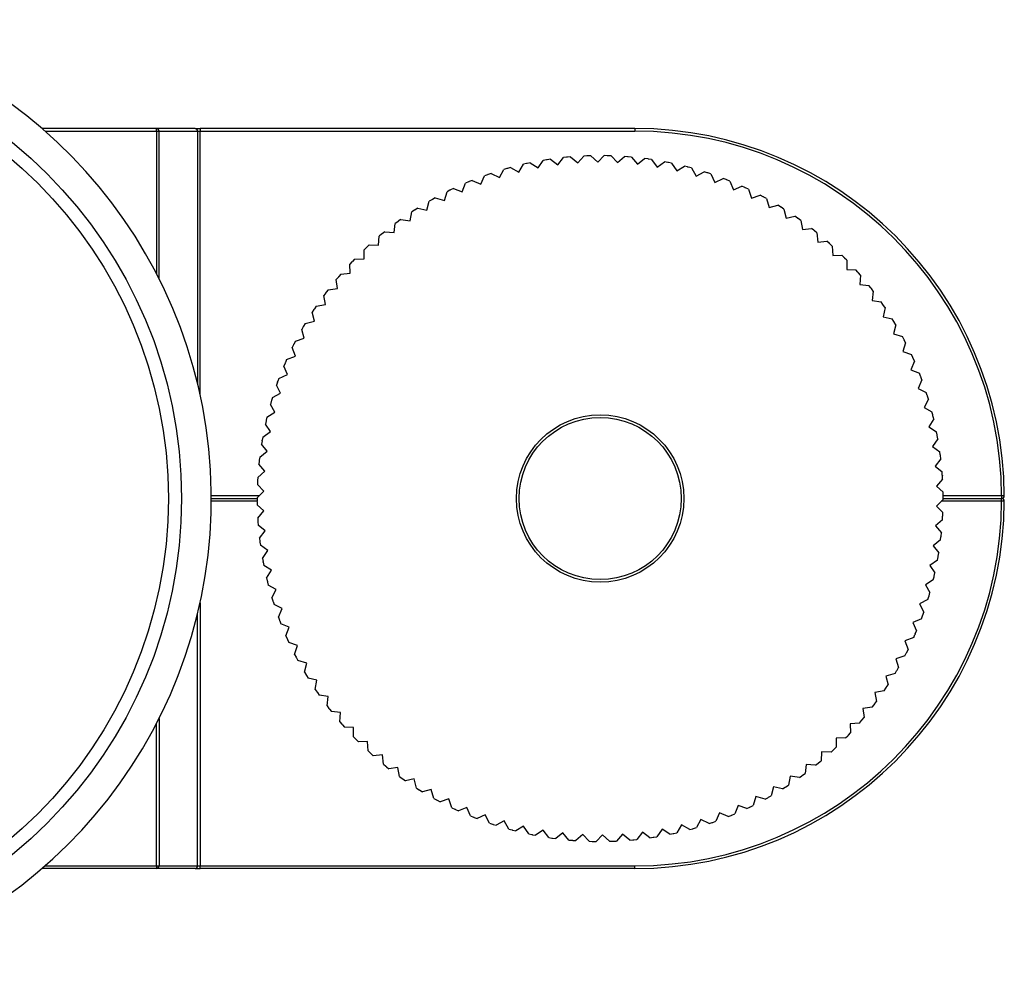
# Model space of a CAD drawing. Header units: millimetres. Extents: x 59 to 113, y 77 to 185.
# Tile 2 of 6: x 94 to 113, y 77 to 95. Entities that reach past the tile are written whole.
import ezdxf

# ---------------------------------------------------------------- set-up
doc = ezdxf.new("R2010")
doc.units = ezdxf.units.MM

msp = doc.modelspace()

# ---------------------------------------------------------------- linework, layer by layer
at = {"color": 7, "linetype": 'Continuous', "lineweight": 25}
for p, q in [((96.6914, 93.2348), (94.5255, 93.2348)), ((96.6914, 93.1848), (96.6914, 93.2348)), ((97.4203, 93.2348), (96.6914, 93.2348)), ((96.6914, 93.1848), (96.7394, 93.1848)), ((96.7394, 93.1848), (97.4682, 93.1848)), ((97.4203, 93.2348), (97.5162, 93.2348)), ((97.4682, 93.1848), (97.5162, 93.1848)), ((97.5162, 93.2348), (97.5162, 93.1848)), ((105.7392, 93.2348), (97.5162, 93.2348)), ((97.5162, 93.1848), (105.7392, 93.1848)), ((105.7392, 93.2348), (105.7392, 93.1848)), ((103.6902, 92.5708), (103.6316, 92.5577)), ((103.7629, 92.5864), (103.7042, 92.5739)), ((103.7629, 92.5864), (103.9121, 92.4902)), ((103.9121, 92.4902), (104.0087, 92.6326)), ((104.068, 92.6423), (104.0087, 92.6326)), ((104.1415, 92.6535), (104.0822, 92.6445)), ((104.1415, 92.6535), (104.2847, 92.5486)), ((104.2847, 92.5486), (104.3896, 92.685)), ((104.4494, 92.6912), (104.3896, 92.685)), ((104.5234, 92.698), (104.4636, 92.6926)), ((104.5234, 92.698), (104.6602, 92.5848)), ((104.6602, 92.5848), (104.7729, 92.7148)), ((104.833, 92.7174), (104.7729, 92.7148)), ((104.9073, 92.7199), (104.8473, 92.718)), ((104.9073, 92.7199), (105.0371, 92.5988)), ((105.0371, 92.5988), (105.1574, 92.7218)), ((105.2174, 92.7209), (105.1574, 92.7218)), ((105.2918, 92.7189), (105.2318, 92.7206)), ((105.2918, 92.7189), (105.4142, 92.5903)), ((105.4142, 92.5903), (105.5415, 92.7061)), ((105.6014, 92.7016), (105.5415, 92.7061)), ((105.6755, 92.6952), (105.6157, 92.7004)), ((105.6755, 92.6952), (105.7901, 92.5596)), ((105.7901, 92.5596), (105.9241, 92.6676)), ((105.9836, 92.6595), (105.9241, 92.6676)), ((106.0572, 92.6488), (105.9978, 92.6575)), ((106.0572, 92.6488), (106.1636, 92.5066)), ((106.1636, 92.5066), (106.3037, 92.6065)), ((106.3627, 92.595), (106.3037, 92.6065)), ((106.4355, 92.5799), (106.3767, 92.5921)), ((106.4355, 92.5799), (106.5332, 92.4317)), ((103.0209, 92.3856), (102.9641, 92.3663)), ((103.0209, 92.3856), (103.1805, 92.3077)), ((103.1805, 92.3077), (103.2596, 92.4605)), ((103.3173, 92.4772), (103.2596, 92.4605)), ((103.3889, 92.497), (103.3311, 92.481)), ((103.3889, 92.497), (103.5436, 92.4098)), ((103.5436, 92.4098), (103.6316, 92.5577)), ((106.5332, 92.4317), (106.679, 92.5231)), ((106.7372, 92.508), (106.679, 92.5231)), ((106.809, 92.4887), (106.7511, 92.5043)), ((106.809, 92.4887), (106.8978, 92.3349)), ((106.8978, 92.3349), (107.0487, 92.4175)), ((107.1059, 92.399), (107.0487, 92.4175)), ((107.1764, 92.3755), (107.1196, 92.3946)), ((102.4756, 92.04), (102.536, 92.2011)), ((102.5914, 92.2244), (102.536, 92.2011)), ((102.6602, 92.2526), (102.6046, 92.2299)), ((102.6602, 92.2526), (102.8241, 92.1843)), ((102.8241, 92.1843), (102.8939, 92.3415)), ((102.9506, 92.3616), (102.8939, 92.3415)), ((107.1764, 92.3755), (107.256, 92.2167)), ((107.256, 92.2167), (107.4116, 92.2902)), ((107.4675, 92.2684), (107.4116, 92.2902)), ((107.5365, 92.2407), (107.4809, 92.2631)), ((107.5365, 92.2407), (107.6065, 92.0775)), ((102.1363, 91.8753), (102.187, 92.0397)), ((102.2409, 92.0663), (102.187, 92.0397)), ((102.3079, 92.0985), (102.2538, 92.0725)), ((102.3079, 92.0985), (102.4756, 92.04)), ((107.6065, 92.0775), (107.7662, 92.1417)), ((107.8208, 92.1166), (107.7662, 92.1417)), ((107.888, 92.0849), (107.8338, 92.1105)), ((107.888, 92.0849), (107.9482, 91.9178)), ((101.8073, 91.6907), (101.8482, 91.8579)), ((101.9005, 91.8876), (101.8482, 91.8579)), ((101.9655, 91.9237), (101.913, 91.8946)), ((101.9655, 91.9237), (102.1363, 91.8753)), ((107.9482, 91.9178), (108.1114, 91.9724)), ((108.1644, 91.9441), (108.1114, 91.9724)), ((108.2297, 91.9084), (108.1771, 91.9373)), ((108.2297, 91.9084), (108.2799, 91.7381)), ((101.4898, 91.4871), (101.5208, 91.6563)), ((101.5712, 91.6891), (101.5208, 91.6563)), ((101.6339, 91.729), (101.5832, 91.6969)), ((101.6339, 91.729), (101.8073, 91.6907)), ((108.2799, 91.7381), (108.446, 91.783)), ((108.4973, 91.7516), (108.446, 91.783)), ((108.5602, 91.7121), (108.5094, 91.744)), ((108.5602, 91.7121), (108.6003, 91.5391)), ((101.2542, 91.4714), (101.2059, 91.4357)), ((101.3145, 91.515), (101.2658, 91.4799)), ((101.3145, 91.515), (101.4898, 91.4871)), ((108.6003, 91.5391), (108.7688, 91.574)), ((108.8181, 91.5397), (108.7688, 91.574)), ((108.8786, 91.4965), (108.8298, 91.5314)), ((108.8786, 91.4965), (108.9083, 91.3215)), ((101.0083, 91.2824), (100.9618, 91.2445)), ((101.0083, 91.2824), (101.185, 91.2649)), ((101.185, 91.2649), (101.2059, 91.4357)), ((108.9083, 91.3215), (109.0786, 91.3464)), ((109.1258, 91.3091), (109.0786, 91.3464)), ((109.1837, 91.2625), (109.137, 91.3002)), ((109.1837, 91.2625), (109.203, 91.086)), ((100.8938, 91.0251), (100.9046, 91.1969)), ((100.9507, 91.2354), (100.9046, 91.1969)), ((109.203, 91.086), (109.3744, 91.1007)), ((109.4193, 91.0608), (109.3744, 91.1007)), ((100.6174, 90.7685), (100.618, 90.9406)), ((100.6617, 90.9818), (100.618, 90.9406)), ((100.7164, 91.0321), (100.6723, 90.9915)), ((100.7164, 91.0321), (100.8938, 91.0251)), ((109.4743, 91.0108), (109.43, 91.0512)), ((109.4743, 91.0108), (109.4831, 90.8334)), ((100.3883, 90.7115), (100.347, 90.6678)), ((100.4399, 90.765), (100.3982, 90.7218)), ((100.4399, 90.765), (100.6174, 90.7685)), ((109.4831, 90.8334), (109.6551, 90.838)), ((109.6976, 90.7955), (109.6551, 90.838)), ((109.7495, 90.7423), (109.7077, 90.7852)), ((109.7495, 90.7423), (109.7478, 90.5647)), ((100.3567, 90.496), (100.347, 90.6678)), ((109.7478, 90.5647), (109.9198, 90.5591)), ((109.9597, 90.5141), (109.9198, 90.5591)), ((100.1313, 90.4254), (100.0927, 90.3794)), ((100.1125, 90.2084), (100.0927, 90.3794)), ((100.1797, 90.4819), (100.1406, 90.4364)), ((100.1797, 90.4819), (100.3567, 90.496)), ((110.0084, 90.458), (109.9691, 90.5033)), ((110.0084, 90.458), (109.9961, 90.2808)), ((99.9367, 90.1839), (99.9004, 90.1362)), ((99.9367, 90.1839), (100.1125, 90.2084)), ((109.9961, 90.2808), (110.1675, 90.265)), ((110.2046, 90.2177), (110.1675, 90.265)), ((110.2499, 90.1588), (110.2134, 90.2064)), ((110.2499, 90.1588), (110.2272, 89.9827)), ((99.8918, 90.1247), (99.856, 90.0764)), ((99.8859, 89.907), (99.856, 90.0764)), ((110.2272, 89.9827), (110.3973, 89.9568)), ((99.6705, 89.8103), (99.6376, 89.76)), ((99.7118, 89.8721), (99.6784, 89.8223)), ((99.7118, 89.8721), (99.8859, 89.907)), ((110.4316, 89.9074), (110.3973, 89.9568)), ((110.4733, 89.8459), (110.4397, 89.8956)), ((110.4733, 89.8459), (110.4402, 89.6714)), ((99.5057, 89.5475), (99.6775, 89.5926)), ((99.6775, 89.5926), (99.6376, 89.76)), ((110.4402, 89.6714), (110.6085, 89.6354)), ((110.6397, 89.5841), (110.6085, 89.6354)), ((99.4681, 89.4833), (99.4383, 89.4312)), ((99.488, 89.2664), (99.4383, 89.4312)), ((99.5057, 89.5475), (99.4753, 89.4957)), ((110.6778, 89.5202), (110.6344, 89.3481)), ((110.6778, 89.5202), (110.6471, 89.5718)), ((99.3193, 89.2112), (99.488, 89.2664)), ((110.6344, 89.3481), (110.8002, 89.3022)), ((110.8284, 89.2491), (110.8002, 89.3022)), ((110.8626, 89.1831), (110.8351, 89.2364)), ((99.2856, 89.145), (99.2589, 89.0911)), ((99.3183, 88.9296), (99.2589, 89.0911)), ((99.3193, 89.2112), (99.292, 89.1578)), ((110.8626, 89.1831), (110.8091, 89.0138)), ((99.1531, 88.8645), (99.129, 88.8095)), ((99.1531, 88.8645), (99.3183, 88.9296)), ((110.8091, 89.0138), (110.9719, 88.9581)), ((110.9969, 88.9035), (110.9719, 88.9581)), ((111.0271, 88.8356), (111.0028, 88.8904)), ((99.1233, 88.7964), (99.0999, 88.741)), ((99.1687, 88.5833), (99.0999, 88.741)), ((111.0271, 88.8356), (110.9636, 88.6697)), ((110.9636, 88.6697), (111.1229, 88.6045)), ((99.0077, 88.5085), (98.987, 88.4523)), ((99.0077, 88.5085), (99.1687, 88.5833)), ((111.1707, 88.4789), (111.0976, 88.3171)), ((111.1446, 88.5485), (111.1229, 88.6045)), ((111.1707, 88.4789), (111.1497, 88.5351)), ((98.9821, 88.4388), (98.9619, 88.3822)), ((99.04, 88.2288), (98.9619, 88.3822)), ((111.0976, 88.3171), (111.2527, 88.2426)), ((98.8837, 88.1446), (98.8663, 88.0872)), ((98.8837, 88.1446), (99.04, 88.2288)), ((111.293, 88.1144), (111.2104, 87.9572)), ((111.271, 88.1854), (111.2527, 88.2426)), ((111.293, 88.1144), (111.2753, 88.1717)), ((98.8622, 88.0734), (98.8454, 88.0157)), ((98.9325, 87.8673), (98.8454, 88.0157)), ((111.2104, 87.9572), (111.3608, 87.8736)), ((98.7814, 87.774), (98.7675, 87.7156)), ((98.7814, 87.774), (98.9325, 87.8673)), ((111.3934, 87.7432), (111.3016, 87.5912)), ((111.3757, 87.8154), (111.3608, 87.8736)), ((111.3934, 87.7432), (111.3792, 87.8015)), ((98.7642, 87.7016), (98.7509, 87.643)), ((98.8466, 87.5), (98.7509, 87.643)), ((111.3016, 87.5912), (111.4469, 87.4989)), ((98.7013, 87.3979), (98.6908, 87.3388)), ((98.7013, 87.3979), (98.8466, 87.5)), ((111.4717, 87.3668), (111.3711, 87.2205)), ((111.4583, 87.4399), (111.4469, 87.4989)), ((111.4717, 87.3668), (111.4609, 87.4258)), ((98.6884, 87.3247), (98.6786, 87.2654)), ((98.7826, 87.1283), (98.6786, 87.2654)), ((111.3711, 87.2205), (111.5106, 87.1197)), ((98.6436, 87.0178), (98.6367, 86.9582)), ((98.6436, 87.0178), (98.7826, 87.1283)), ((111.5275, 86.9864), (111.4184, 86.8463)), ((111.5185, 87.0602), (111.5106, 87.1197)), ((111.5275, 86.9864), (111.5203, 87.0459)), ((98.6351, 86.9439), (98.6288, 86.8842)), ((98.7407, 86.7534), (98.6288, 86.8842)), ((111.4184, 86.8463), (111.5517, 86.7374)), ((98.6086, 86.6349), (98.6051, 86.575)), ((98.6086, 86.6349), (98.7407, 86.7534)), ((111.5561, 86.6775), (111.5517, 86.7374)), ((111.5607, 86.6033), (111.557, 86.6632)), ((98.6044, 86.5606), (98.6017, 86.5006)), ((98.7211, 86.3768), (98.6017, 86.5006)), ((111.5607, 86.6033), (111.4435, 86.4699)), ((111.4435, 86.4699), (111.5701, 86.3534)), ((97.7288, 86.2348), (98.5963, 86.2348)), ((98.5962, 86.2506), (98.7211, 86.3768)), ((98.5962, 86.2506), (98.5964, 86.1906)), ((111.5709, 86.2933), (111.5701, 86.3534)), ((111.5712, 86.219), (111.5711, 86.279)), ((111.5712, 86.2348), (112.6787, 86.2348)), ((112.6787, 86.2848), (112.6787, 86.2348)), ((112.6787, 86.1848), (112.6787, 86.2348)), ((98.5965, 86.1762), (98.5973, 86.1162)), ((98.7239, 85.9996), (98.5973, 86.1162)), ((111.5712, 86.219), (111.4463, 86.0928)), ((111.4463, 86.0928), (111.5658, 85.9689)), ((98.6067, 85.8662), (98.7239, 85.9996)), ((98.6067, 85.8662), (98.6104, 85.8063)), ((111.5589, 85.8347), (111.5623, 85.8946)), ((111.563, 85.9089), (111.5658, 85.9689)), ((98.6113, 85.792), (98.6157, 85.7321)), ((98.749, 85.6232), (98.6157, 85.7321)), ((111.5589, 85.8347), (111.4267, 85.7161)), ((111.4267, 85.7161), (111.5386, 85.5854)), ((98.6399, 85.4832), (98.749, 85.6232)), ((111.5238, 85.4518), (111.5307, 85.5114)), ((111.5323, 85.5256), (111.5386, 85.5854)), ((98.6399, 85.4832), (98.6471, 85.4236)), ((98.6489, 85.4094), (98.6568, 85.3498)), ((98.7964, 85.249), (98.6568, 85.3498)), ((111.5238, 85.4518), (111.3848, 85.3412)), ((111.3848, 85.3412), (111.4888, 85.2041)), ((98.6957, 85.1028), (98.7964, 85.249)), ((111.4661, 85.0716), (111.4766, 85.1307)), ((111.479, 85.1448), (111.4888, 85.2041)), ((98.6957, 85.1028), (98.7065, 85.0437)), ((98.7091, 85.0296), (98.7206, 84.9706)), ((98.8658, 84.8783), (98.7206, 84.9706)), ((111.4661, 85.0716), (111.3208, 84.9695)), ((111.3208, 84.9695), (111.4165, 84.8265)), ((98.774, 84.7263), (98.8658, 84.8783)), ((111.386, 84.6956), (111.3999, 84.7539)), ((111.4032, 84.7679), (111.4165, 84.8265)), ((98.774, 84.7263), (98.7882, 84.668)), ((98.7917, 84.6541), (98.8066, 84.5959)), ((98.9571, 84.5123), (98.8066, 84.5959)), ((111.386, 84.6956), (111.2349, 84.6023)), ((111.2349, 84.6023), (111.322, 84.4538)), ((98.8745, 84.3552), (98.9571, 84.5123)), ((111.2837, 84.3249), (111.3011, 84.3824)), ((111.3052, 84.3961), (111.322, 84.4538)), ((98.8745, 84.3552), (98.8921, 84.2978)), ((98.8964, 84.2841), (98.9147, 84.2269)), ((99.0699, 84.1524), (98.9147, 84.2269)), ((111.2837, 84.3249), (111.1274, 84.2407)), ((111.1274, 84.2407), (111.2055, 84.0874)), ((98.9967, 83.9906), (99.0699, 84.1524)), ((111.1597, 83.961), (111.1805, 84.0173)), ((111.1854, 84.0308), (111.2055, 84.0874)), ((98.9967, 83.9906), (99.0177, 83.9344)), ((99.0228, 83.921), (99.0445, 83.865)), ((99.2038, 83.7998), (99.0445, 83.865)), ((111.1597, 83.961), (110.9987, 83.8862)), ((110.9987, 83.8862), (111.0675, 83.7285)), ((99.1403, 83.634), (99.2038, 83.7998)), ((99.1403, 83.634), (99.1646, 83.5791)), ((111.0143, 83.605), (111.0384, 83.66)), ((111.0441, 83.6732), (111.0675, 83.7285)), ((99.1705, 83.566), (99.1955, 83.5114)), ((99.3584, 83.4558), (99.1955, 83.5114)), ((99.3049, 83.2865), (99.3584, 83.4558)), ((111.0143, 83.605), (110.8491, 83.5399)), ((110.8491, 83.5399), (110.9086, 83.3784)), ((99.3049, 83.2865), (99.3324, 83.2331)), ((110.8481, 83.2583), (110.6794, 83.2031)), ((110.8481, 83.2583), (110.8754, 83.3118)), ((110.8818, 83.3246), (110.9086, 83.3784)), ((99.339, 83.2204), (99.3672, 83.1674)), ((99.533, 83.1215), (99.3672, 83.1674)), ((99.4897, 82.9493), (99.533, 83.1215)), ((110.6794, 83.2031), (110.7291, 83.0384)), ((99.4897, 82.9493), (99.5203, 82.8977)), ((99.5277, 82.8854), (99.5589, 82.8341)), ((110.6617, 82.9221), (110.49, 82.8769)), ((110.6617, 82.9221), (110.6921, 82.9738)), ((110.6993, 82.9862), (110.7291, 83.0384)), ((99.7272, 82.7981), (99.5589, 82.8341)), ((99.6941, 82.6237), (99.7272, 82.7981)), ((110.49, 82.8769), (110.5298, 82.7095)), ((110.497, 82.6592), (110.5298, 82.7095)), ((99.6941, 82.6237), (99.7277, 82.574)), ((99.7359, 82.5621), (99.7701, 82.5128)), ((99.9402, 82.4868), (99.7701, 82.5128)), ((110.4556, 82.5974), (110.2815, 82.5626)), ((110.2815, 82.5626), (110.3114, 82.3931)), ((110.4556, 82.5974), (110.489, 82.6473)), ((99.9175, 82.3107), (99.9402, 82.4868)), ((110.2307, 82.2856), (110.267, 82.3334)), ((110.2756, 82.3448), (110.3114, 82.3931)), ((99.9175, 82.3107), (99.954, 82.2631)), ((99.9628, 82.2518), (99.9999, 82.2045)), ((100.1713, 82.1887), (99.9999, 82.2045)), ((100.159, 82.0116), (100.1713, 82.1887)), ((110.2307, 82.2856), (110.0549, 82.2611)), ((110.0549, 82.2611), (110.0747, 82.0901)), ((100.159, 82.0116), (100.1983, 81.9662)), ((100.2078, 81.9554), (100.2476, 81.9104)), ((109.9877, 81.9876), (109.8107, 81.9736)), ((109.8107, 81.9736), (109.8204, 81.8018)), ((109.9877, 81.9876), (110.0268, 82.0332)), ((110.0361, 82.0441), (110.0747, 82.0901)), ((100.4196, 81.9048), (100.2476, 81.9104)), ((100.4179, 81.7273), (100.4196, 81.9048)), ((109.7791, 81.7581), (109.8204, 81.8018)), ((100.4179, 81.7273), (100.4598, 81.6843)), ((100.4698, 81.6741), (100.5123, 81.6315)), ((100.6843, 81.6361), (100.5123, 81.6315)), ((100.6931, 81.4588), (100.6843, 81.6361)), ((109.55, 81.701), (109.5494, 81.5289)), ((109.7275, 81.7046), (109.55, 81.701)), ((109.7275, 81.7046), (109.7692, 81.7477)), ((100.6931, 81.4588), (100.7375, 81.4184)), ((100.7481, 81.4088), (100.793, 81.3688)), ((109.2736, 81.4444), (109.2628, 81.2726)), ((109.451, 81.4374), (109.2736, 81.4444)), ((109.451, 81.4374), (109.4952, 81.478)), ((109.5057, 81.4878), (109.5494, 81.5289)), ((100.9645, 81.3835), (100.793, 81.3688)), ((100.9837, 81.207), (100.9645, 81.3835)), ((100.9837, 81.207), (101.0304, 81.1693)), ((109.1591, 81.1871), (109.2056, 81.225)), ((109.2167, 81.2342), (109.2628, 81.2726)), ((101.0416, 81.1604), (101.0888, 81.1232)), ((101.2591, 81.148), (101.0888, 81.1232)), ((101.2888, 80.973), (101.2591, 81.148)), ((108.9132, 80.9981), (108.9615, 81.0338)), ((108.9824, 81.2046), (108.9615, 81.0338)), ((109.1591, 81.1871), (108.9824, 81.2046)), ((101.2888, 80.973), (101.3376, 80.9381)), ((101.3493, 80.9298), (101.3986, 80.8955)), ((101.5671, 80.9304), (101.3986, 80.8955)), ((101.6072, 80.7574), (101.5671, 80.9304)), ((108.6776, 80.9825), (108.6466, 80.8132)), ((108.8529, 80.9546), (108.6776, 80.9825)), ((108.8529, 80.9546), (108.9016, 80.9896)), ((101.6072, 80.7574), (101.658, 80.7255)), ((101.6702, 80.7179), (101.7214, 80.6866)), ((101.8876, 80.7314), (101.7214, 80.6866)), ((101.9378, 80.5611), (101.8876, 80.7314)), ((108.3601, 80.7788), (108.3192, 80.6117)), ((108.5335, 80.7405), (108.3601, 80.7788)), ((108.5335, 80.7405), (108.5842, 80.7727)), ((108.5962, 80.7804), (108.6466, 80.8132)), ((101.9378, 80.5611), (101.9904, 80.5322)), ((102.003, 80.5254), (102.056, 80.4971)), ((102.2192, 80.5517), (102.056, 80.4971)), ((102.2794, 80.3847), (102.2192, 80.5517)), ((108.0312, 80.5943), (107.9804, 80.4299)), ((108.202, 80.5458), (108.0312, 80.5943)), ((108.202, 80.5458), (108.2544, 80.5749)), ((108.267, 80.5819), (108.3192, 80.6117)), ((102.2794, 80.3847), (102.3336, 80.359)), ((102.3466, 80.3529), (102.4012, 80.3278)), ((102.5609, 80.392), (102.4012, 80.3278)), ((102.6309, 80.2288), (102.5609, 80.392)), ((107.3434, 80.2853), (107.2735, 80.128)), ((107.5072, 80.2169), (107.3434, 80.2853)), ((107.6918, 80.4296), (107.6314, 80.2685)), ((107.8595, 80.3711), (107.6918, 80.4296)), ((107.8595, 80.3711), (107.9136, 80.397)), ((107.9265, 80.4033), (107.9804, 80.4299)), ((102.6309, 80.2288), (102.6865, 80.2064)), ((102.6999, 80.2011), (102.7558, 80.1793)), ((102.9114, 80.2528), (102.7558, 80.1793)), ((102.991, 80.0941), (102.9114, 80.2528)), ((102.991, 80.0941), (103.0479, 80.075)), ((103.2696, 80.1346), (103.1187, 80.052)), ((103.3584, 79.9809), (103.2696, 80.1346)), ((106.9869, 80.1619), (106.9079, 80.009)), ((107.1465, 80.0839), (106.9869, 80.1619)), ((107.1465, 80.0839), (107.2033, 80.1033)), ((107.2168, 80.108), (107.2735, 80.128)), ((107.5072, 80.2169), (107.5628, 80.2396)), ((107.576, 80.2451), (107.6314, 80.2685)), ((103.0615, 80.0705), (103.1187, 80.052)), ((103.3584, 79.9809), (103.4164, 79.9652)), ((103.4302, 79.9615), (103.4884, 79.9465)), ((103.6342, 80.0379), (103.4884, 79.9465)), ((103.732, 79.8897), (103.6342, 80.0379)), ((104.0039, 79.9629), (103.8637, 79.863)), ((104.1102, 79.8207), (104.0039, 79.9629)), ((104.3773, 79.9099), (104.2433, 79.8019)), ((104.4919, 79.7743), (104.3773, 79.9099)), ((105.8827, 79.921), (105.7778, 79.7845)), ((106.0259, 79.8161), (105.8827, 79.921)), ((106.2553, 79.9794), (106.1587, 79.837)), ((106.4045, 79.8831), (106.2553, 79.9794)), ((106.4772, 79.8987), (106.5358, 79.9119)), ((106.6238, 80.0598), (106.5358, 79.9119)), ((106.7785, 79.9725), (106.6238, 80.0598)), ((106.7785, 79.9725), (106.8363, 79.9885)), ((106.8501, 79.9924), (106.9079, 80.009)), ((103.732, 79.8897), (103.7907, 79.8774)), ((103.8048, 79.8746), (103.8637, 79.863)), ((104.1102, 79.8207), (104.1696, 79.812)), ((104.1838, 79.81), (104.2433, 79.8019)), ((104.4919, 79.7743), (104.5517, 79.7691)), ((104.566, 79.768), (104.6259, 79.7634)), ((104.7532, 79.8792), (104.6259, 79.7634)), ((104.8757, 79.7506), (104.7532, 79.8792)), ((104.8757, 79.7506), (104.9356, 79.749)), ((104.95, 79.7486), (105.0101, 79.7477)), ((105.1303, 79.8708), (105.0101, 79.7477)), ((105.2601, 79.7497), (105.1303, 79.8708)), ((105.2601, 79.7497), (105.3201, 79.7516)), ((105.3345, 79.7521), (105.3945, 79.7547)), ((105.5072, 79.8847), (105.3945, 79.7547)), ((105.644, 79.7715), (105.5072, 79.8847)), ((105.644, 79.7715), (105.7038, 79.777)), ((105.7181, 79.7784), (105.7778, 79.7845)), ((106.0259, 79.8161), (106.0852, 79.825)), ((106.0994, 79.8273), (106.1587, 79.837)), ((106.4045, 79.8831), (106.4632, 79.8956)), ((96.6914, 79.2348), (94.5255, 79.2348)), ((96.6914, 79.2848), (96.6914, 79.2348)), ((96.6914, 79.2848), (96.7394, 79.2848)), ((97.4203, 79.2348), (96.6914, 79.2348)), ((96.7394, 79.2848), (97.4682, 79.2848)), ((97.4203, 79.2348), (97.5162, 79.2348)), ((97.4682, 79.2848), (97.5162, 79.2848)), ((97.5162, 79.2348), (97.5162, 79.2848)), ((97.5162, 79.2848), (105.7392, 79.2848)), ((105.7392, 79.2348), (97.5162, 79.2348)), ((105.7392, 79.2348), (105.7392, 79.2848))]:
    msp.add_line(p, q, dxfattribs=at)
at = {"color": 1, "linetype": 'Continuous', "lineweight": 25}
for p, q in [((94.5829, 93.1848), (96.6914, 93.1848)), ((96.6914, 93.1848), (96.6914, 90.491)), ((96.7394, 90.3971), (96.7394, 93.1848)), ((97.4682, 93.1848), (97.4682, 88.4149)), ((97.5162, 88.2067), (97.5162, 93.1848)), ((98.6301, 86.2848), (97.7287, 86.2848)), ((112.6787, 86.2848), (111.571, 86.2848)), ((98.5964, 86.1848), (97.7287, 86.1848)), ((112.6787, 86.1848), (111.5374, 86.1848)), ((97.5162, 84.2629), (97.5162, 79.2848)), ((97.4682, 79.2848), (97.4682, 84.0547)), ((96.6914, 79.2848), (96.6914, 81.9785)), ((96.7394, 82.0724), (96.7394, 79.2848)), ((94.5829, 79.2848), (96.6914, 79.2848))]:
    msp.add_line(p, q, dxfattribs=at)
at = {"color": 7, "linetype": 'Continuous', "lineweight": 25, "flags": 128}
for points in [[(99.4681, 89.4833), (99.469, 89.4849), (99.4699, 89.4864), (99.4708, 89.488), (99.4717, 89.4895), (99.4726, 89.4911), (99.4735, 89.4926), (99.4744, 89.4942), (99.4753, 89.4957)], [(99.2856, 89.145), (99.2864, 89.1466), (99.2872, 89.1482), (99.288, 89.1498), (99.2888, 89.1514), (99.2896, 89.153), (99.2904, 89.1546), (99.2912, 89.1562), (99.292, 89.1578)], [(98.9821, 88.4388), (98.9827, 88.4405), (98.9833, 88.4421), (98.9839, 88.4438), (98.9845, 88.4455), (98.9851, 88.4472), (98.9857, 88.4489), (98.9863, 88.4506), (98.987, 88.4523)], [(98.6884, 87.3247), (98.6887, 87.3265), (98.689, 87.3282), (98.6893, 87.33), (98.6896, 87.3318), (98.6899, 87.3335), (98.6902, 87.3353), (98.6905, 87.3371), (98.6908, 87.3388)], [(111.5561, 86.6775), (111.5562, 86.6757), (111.5563, 86.6739), (111.5564, 86.6721), (111.5566, 86.6703), (111.5567, 86.6686), (111.5568, 86.6668), (111.5569, 86.665), (111.557, 86.6632)], [(112.7287, 86.2851), (112.7277, 86.285), (112.7249, 86.285), (112.7203, 86.285), (112.7141, 86.285), (112.7065, 86.2849), (112.6978, 86.2849), (112.6884, 86.2848), (112.6787, 86.2848)], [(98.5965, 86.1762), (98.5965, 86.178), (98.5964, 86.1798), (98.5964, 86.1816), (98.5964, 86.1834), (98.5964, 86.1852), (98.5964, 86.187), (98.5964, 86.1888), (98.5964, 86.1906)], [(112.7287, 86.1845), (112.7277, 86.1845), (112.7249, 86.1845), (112.7203, 86.1845), (112.7141, 86.1846), (112.7065, 86.1846), (112.6978, 86.1847), (112.6884, 86.1847), (112.6787, 86.1848)], [(98.7091, 85.0296), (98.7088, 85.0314), (98.7085, 85.0332), (98.7081, 85.0349), (98.7078, 85.0367), (98.7075, 85.0384), (98.7071, 85.0402), (98.7068, 85.042), (98.7065, 85.0437)], [(111.3052, 84.3961), (111.3047, 84.3944), (111.3042, 84.3927), (111.3037, 84.3909), (111.3032, 84.3892), (111.3027, 84.3875), (111.3021, 84.3858), (111.3016, 84.3841), (111.3011, 84.3824)], [(111.0441, 83.6732), (111.0434, 83.6715), (111.0427, 83.6699), (111.0419, 83.6682), (111.0412, 83.6666), (111.0405, 83.6649), (111.0398, 83.6633), (111.0391, 83.6616), (111.0384, 83.66)]]:
    msp.add_lwpolyline(points, dxfattribs=at)
at = {"color": 7, "linetype": 'Continuous', "lineweight": 25}
for centre, radius in [((88.4788, 86.2348), 8.687), ((88.4788, 86.2348), 8.437), ((105.0837, 86.2348), 1.5825), ((105.0837, 86.2348), 1.5325)]:
    msp.add_circle(centre, radius, dxfattribs=at)
for centre, radius, start, end in [((88.4788, 86.2348), 9.25, 283.31172, 78.33794), ((96.6904, 93.1858), 0.049, 358.83092, 88.78244), ((97.4192, 93.1858), 0.049, 358.83593, 88.77743), ((105.7392, 86.2452), 6.9896, 0.32705, 90), ((105.7392, 86.2452), 6.9396, 0.32705, 90), ((105.0837, 86.2348), 6.4875, 102.27703, 102.40375), ((105.0837, 86.2348), 6.4875, 98.8808, 99.00753), ((105.0837, 86.2348), 6.4875, 95.48458, 95.6113), ((105.0837, 86.2348), 6.4875, 92.08835, 92.21507), ((105.0837, 86.2348), 6.4875, 88.69212, 88.81885), ((105.0837, 86.2348), 6.4875, 85.2959, 85.42262), ((105.0837, 86.2348), 6.4875, 81.89967, 82.02639), ((105.0837, 86.2348), 6.4875, 78.50344, 78.63017), ((105.0837, 86.2348), 6.4875, 105.67326, 105.79998), ((105.0837, 86.2348), 6.4875, 75.10722, 75.23394), ((105.0837, 86.2348), 6.4875, 71.71099, 71.83771), ((105.0837, 86.2348), 6.4875, 112.46571, 112.59243), ((105.0837, 86.2348), 6.4875, 109.06948, 109.1962), ((105.0837, 86.2348), 6.4875, 68.31477, 68.44149), ((105.0837, 86.2348), 6.4875, 115.86194, 115.98866), ((105.0837, 86.2348), 6.4875, 64.91854, 65.04526), ((105.0837, 86.2348), 6.4875, 119.25816, 119.38488), ((105.0837, 86.2348), 6.4875, 61.52231, 61.64903), ((105.0837, 86.2348), 6.4875, 122.65439, 122.78111), ((105.0837, 86.2348), 6.4875, 58.12609, 58.25281), ((105.0837, 86.2348), 6.4875, 126.05061, 126.17734), ((105.0837, 86.2348), 6.4875, 54.72986, 54.85658), ((105.0837, 86.2348), 6.4875, 51.33363, 51.46036), ((105.0837, 86.2348), 6.4875, 129.44684, 129.57356), ((105.0837, 86.2348), 6.4875, 132.84307, 132.96979), ((105.0837, 86.2348), 6.4875, 47.93741, 48.06413), ((105.0837, 86.2348), 6.4875, 136.23929, 136.36602), ((105.0837, 86.2348), 6.4875, 44.54118, 44.6679), ((105.0837, 86.2348), 6.4875, 139.63552, 139.76224), ((105.0837, 86.2348), 6.4875, 41.14495, 41.27168), ((105.0837, 86.2348), 6.4875, 37.74873, 37.87545), ((105.0837, 86.2348), 6.4875, 143.03175, 143.15847), ((105.0837, 86.2348), 6.4875, 146.42797, 146.55469), ((105.0837, 86.2348), 6.4875, 34.3525, 34.47922), ((105.0837, 86.2348), 6.4875, 30.95628, 31.083), ((105.0837, 86.2348), 6.4875, 27.56005, 27.68677), ((105.0837, 86.2348), 6.4875, 24.16382, 24.29054), ((105.0837, 86.2348), 6.4875, 156.61665, 156.74337), ((105.0837, 86.2348), 6.4875, 20.7676, 20.89432), ((105.0837, 86.2348), 6.4875, 17.37137, 17.49809), ((105.0837, 86.2348), 6.4875, 163.40911, 163.53583), ((105.0837, 86.2348), 6.4875, 13.97514, 14.10186), ((105.0837, 86.2348), 6.4875, 166.80533, 166.93205), ((105.0837, 86.2348), 6.4875, 10.57892, 10.70564), ((105.0837, 86.2348), 6.4875, 7.18269, 7.30941), ((105.0837, 86.2348), 6.4875, 173.59778, 173.72451), ((105.0837, 86.2348), 6.4875, 176.99401, 177.12073), ((105.0837, 86.2348), 6.4875, 0.39024, 0.51696), ((112.6787, 86.2848), 0.05, 270, 0.32705), ((112.6787, 86.1848), 0.05, 359.67295, 90), ((105.7392, 86.2244), 6.9396, 270, 359.67295), ((105.7392, 86.2244), 6.9896, 270, 359.67295), ((105.0837, 86.2348), 6.4875, 356.99401, 357.12073), ((105.0837, 86.2348), 6.4875, 183.78646, 183.91319), ((105.0837, 86.2348), 6.4875, 353.59778, 353.72451), ((105.0837, 86.2348), 6.4875, 187.18269, 187.30941), ((105.0837, 86.2348), 6.4875, 350.20156, 350.32828), ((105.0837, 86.2348), 6.4875, 346.80533, 346.93205), ((105.0837, 86.2348), 6.4875, 193.97514, 194.10186), ((105.0837, 86.2348), 6.4875, 197.37137, 197.49809), ((105.0837, 86.2348), 6.4875, 340.01288, 340.1396), ((105.0837, 86.2348), 6.4875, 200.7676, 200.89432), ((105.0837, 86.2348), 6.4875, 204.16382, 204.29054), ((105.0837, 86.2348), 6.4875, 333.22043, 333.34715), ((105.0837, 86.2348), 6.4875, 207.56005, 207.68677), ((105.0837, 86.2348), 6.4875, 210.95628, 211.083), ((105.0837, 86.2348), 6.4875, 329.8242, 329.95092), ((105.0837, 86.2348), 6.4875, 214.3525, 214.47922), ((105.0837, 86.2348), 6.4875, 326.42797, 326.55469), ((105.0837, 86.2348), 6.4875, 323.03175, 323.15847), ((105.0837, 86.2348), 6.4875, 217.74873, 217.87545), ((105.0837, 86.2348), 6.4875, 221.14495, 221.27168), ((105.0837, 86.2348), 6.4875, 319.63552, 319.76224), ((105.0837, 86.2348), 6.4875, 224.54118, 224.6679), ((105.0837, 86.2348), 6.4875, 316.23929, 316.36602), ((105.0837, 86.2348), 6.4875, 227.93741, 228.06413), ((105.0837, 86.2348), 6.4875, 312.84307, 312.96979), ((105.0837, 86.2348), 6.4875, 309.44684, 309.57356), ((105.0837, 86.2348), 6.4875, 231.33363, 231.46036), ((105.0837, 86.2348), 6.4875, 234.72986, 234.85658), ((105.0837, 86.2348), 6.4875, 306.05061, 306.17734), ((105.0837, 86.2348), 6.4875, 238.12609, 238.25281), ((105.0837, 86.2348), 6.4875, 302.65439, 302.78111), ((105.0837, 86.2348), 6.4875, 241.52231, 241.64903), ((105.0837, 86.2348), 6.4875, 299.25816, 299.38488), ((105.0837, 86.2348), 6.4875, 244.91854, 245.04526), ((105.0837, 86.2348), 6.4875, 295.86194, 295.98866), ((105.0837, 86.2348), 6.4875, 248.31477, 248.44149), ((105.0837, 86.2348), 6.4875, 289.06948, 289.1962), ((105.0837, 86.2348), 6.4875, 292.46571, 292.59243), ((105.0837, 86.2348), 6.4875, 251.71099, 251.83771), ((105.0837, 86.2348), 6.4875, 255.10722, 255.23394), ((105.0837, 86.2348), 6.4875, 285.67326, 285.79998), ((105.0837, 86.2348), 6.4875, 258.50344, 258.63017), ((105.0837, 86.2348), 6.4875, 261.89967, 262.02639), ((105.0837, 86.2348), 6.4875, 265.2959, 265.42262), ((105.0837, 86.2348), 6.4875, 268.69212, 268.81885), ((105.0837, 86.2348), 6.4875, 272.08835, 272.21507), ((105.0837, 86.2348), 6.4875, 275.48458, 275.6113), ((105.0837, 86.2348), 6.4875, 278.8808, 279.00753), ((105.0837, 86.2348), 6.4875, 282.27703, 282.40375), ((96.6904, 79.2838), 0.049, 271.2181, 1.16854), ((97.4192, 79.2838), 0.049, 271.22311, 1.16353)]:
    msp.add_arc(centre, radius, start, end, dxfattribs=at)

doc.saveas('drawing.dxf')
